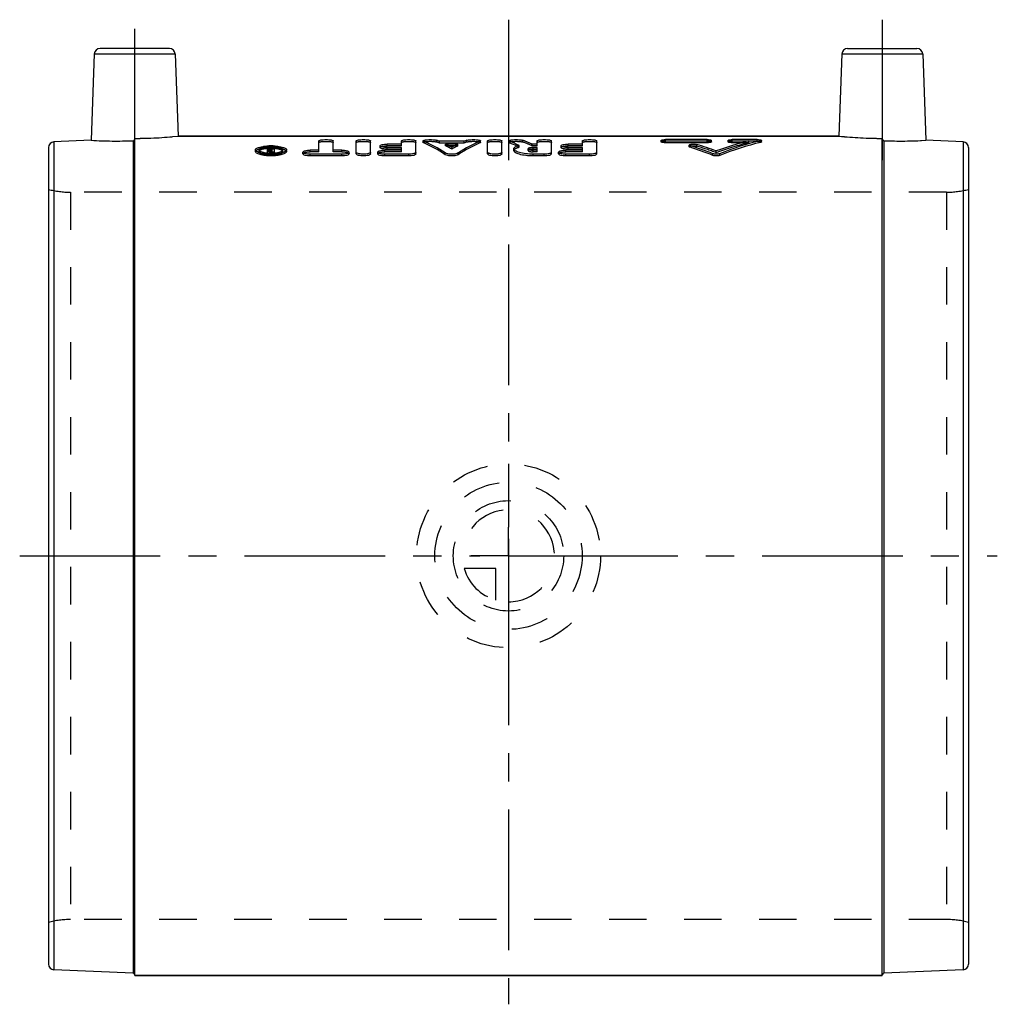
# Model space of a CAD drawing. Header units: millimetres. Extents: x 415 to 585, y 414 to 586.
import ezdxf

# ---------------------------------------------------------------- set-up
doc = ezdxf.new("R2010")
doc.units = ezdxf.units.MM
doc.header["$LTSCALE"] = 65.185185
doc.linetypes.add('CENTER', pattern=[0.6, 0.375, -0.075, 0.075, -0.075])
doc.linetypes.add('HIDDEN', pattern=[0.2, 0.1, -0.1])
for name, color, linetype in [('KOERPER', 7, 'CONTINUOUS'), ('KONST.EL_MIT_GEO', 7, 'CONTINUOUS'), ('KURVEN', 7, 'CONTINUOUS'), ('L1', 7, 'CONTINUOUS')]:
    doc.layers.add(name, color=color, linetype=linetype)

msp = doc.modelspace()

# ---------------------------------------------------------------- linework, layer by layer
at = {"layer": 'KOERPER', "color": 2, "linetype": 'CENTER'}
for p, q in [((435, 559.58), (435, 585.62)), ((565, 585.62), (565, 559.58))]:
    msp.add_line(p, q, dxfattribs=at)
at = {"layer": 'KOERPER', "color": 7, "linetype": 'Continuous'}
for p, q in [((557.47, 565.38), (442.53, 565.38)), ((565, 419.38), (435, 419.38))]:
    msp.add_line(p, q, dxfattribs=at)
at = {"layer": 'KOERPER', "color": 8, "linetype": 'HIDDEN'}
for p, q in [((576.16, 555.62), (423.84, 555.62)), ((576.16, 429.12), (423.84, 429.12))]:
    msp.add_line(p, q, dxfattribs=at)
at = {"layer": 'KONST.EL_MIT_GEO', "color": 7, "linetype": 'Continuous'}
for p, q in [((441.03, 580.62), (428.97, 580.62)), ((558.97, 580.62), (571.03, 580.62)), ((427.97, 579.66), (427.44, 564.66)), ((427.97, 579.66), (442.03, 579.66)), ((442.03, 579.66), (442.53, 565.38)), ((557.97, 579.66), (557.47, 565.38)), ((557.97, 579.66), (572.03, 579.66)), ((572.03, 579.66), (572.56, 564.66)), ((442.53, 565.38), (557.47, 565.38)), ((427.44, 564.66), (420.96, 564.37)), ((420.96, 564.37), (420.96, 420.38)), ((434.71, 564.58), (434.71, 419.78)), ((435, 419.38), (435, 564.98)), ((467.02, 562.94), (467.02, 564.56)), ((469.52, 562.94), (469.52, 564.56)), ((473.52, 562.29), (473.52, 564.56)), ((476.01, 562.29), (476.01, 564.56)), ((477.67, 563.4), (477.67, 563.7)), ((481.41, 563.98), (478.92, 563.98)), ((481.41, 563.98), (481.41, 564.56)), ((483.9, 562.29), (483.9, 564.56)), ((485.14, 564.26), (485.14, 564.56)), ((485.25, 564.18), (485.25, 564.47)), ((492.29, 564.47), (487.98, 564.47)), ((491.19, 563.98), (489.07, 563.98)), ((490.61, 563.68), (489.66, 563.68)), ((495.02, 564.18), (495.02, 564.47)), ((495.12, 564.26), (495.12, 564.56)), ((496.37, 562.29), (496.37, 564.56)), ((498.86, 562.29), (498.86, 564.56)), ((500.1, 564.26), (500.1, 564.56)), ((500.22, 564.17), (500.22, 564.47)), ((504.98, 563.98), (504.13, 563.98)), ((504.98, 563.98), (504.98, 564.56)), ((507.47, 562.29), (507.47, 564.56)), ((509.13, 563.4), (509.13, 563.7)), ((512.86, 563.98), (510.37, 563.98)), ((512.86, 563.98), (512.86, 564.56)), ((515.35, 562.29), (515.35, 564.56)), ((526.57, 564.35), (526.57, 564.65)), ((534.56, 564.77), (527.29, 564.77)), ((527.29, 564.23), (527.29, 564.52)), ((534.56, 564.52), (527.29, 564.52)), ((534.56, 564.23), (527.29, 564.23)), ((531.42, 563.53), (531.42, 563.82)), ((531.57, 563.43), (531.57, 563.73)), ((534.56, 564.23), (534.56, 564.52)), ((535.28, 564.35), (535.28, 564.65)), ((538.19, 564.35), (538.19, 564.65)), ((543.27, 564.77), (538.92, 564.77)), ((538.92, 564.23), (538.92, 564.52)), ((541.82, 564.52), (538.92, 564.52)), ((540.64, 564.23), (538.92, 564.23)), ((543.86, 564.28), (543.86, 564.57)), ((544, 564.35), (544, 564.65)), ((565, 419.38), (565, 564.98)), ((565.29, 564.58), (565.29, 419.78)), ((579.04, 564.37), (572.56, 564.66)), ((579.04, 564.37), (579.04, 420.38)), ((420, 563.38), (420, 421.38)), ((456, 562.7), (456, 563)), ((456.62, 563), (456.62, 562.99)), ((458.08, 563.08), (458.08, 563.37)), ((458.51, 563.37), (458.08, 563.37)), ((458.08, 562.47), (458.08, 562.89)), ((458.49, 562.71), (458.49, 562.89)), ((458.7, 562.71), (458.7, 562.95)), ((458.91, 562.95), (458.7, 562.95)), ((458.91, 562.71), (458.7, 562.71)), ((458.7, 562.41), (458.7, 562.59)), ((459.32, 562.59), (458.7, 562.59)), ((458.91, 563.06), (458.78, 563.06)), ((458.91, 563.06), (458.91, 563.37)), ((459.32, 563.37), (458.91, 563.37)), ((458.91, 562.71), (458.91, 562.95)), ((459.32, 562.44), (459.32, 563.37)), ((460.77, 562.99), (460.77, 563)), ((461.4, 562.7), (461.4, 563)), ((464.26, 562.29), (464.26, 562.59)), ((467.02, 562.94), (465.51, 562.94)), ((465.51, 561.92), (465.51, 562.22)), ((471.03, 562.22), (465.51, 562.22)), ((471.03, 561.92), (465.51, 561.92)), ((471.03, 562.94), (469.52, 562.94)), ((471.03, 561.92), (471.03, 562.22)), ((472.28, 562.29), (472.28, 562.59)), ((477.26, 562.29), (477.26, 562.59)), ((481.41, 562.94), (478.5, 562.94)), ((478.5, 561.92), (478.5, 562.22)), ((482.65, 562.22), (478.5, 562.22)), ((482.65, 561.92), (478.5, 561.92)), ((478.92, 563.1), (478.92, 563.4)), ((481.41, 563.4), (478.92, 563.4)), ((481.41, 563.1), (478.92, 563.1)), ((481.41, 562.94), (481.41, 563.4)), ((482.65, 561.92), (482.65, 562.22)), ((488.99, 562.14), (488.99, 562.44)), ((491.27, 562.14), (491.27, 562.44)), ((500.92, 562.88), (500.92, 563.17)), ((504.29, 563.1), (504.29, 563.4)), ((504.98, 563.4), (504.29, 563.4)), ((504.98, 563.1), (504.29, 563.1)), ((504.98, 562.94), (504.29, 562.94)), ((504.29, 561.92), (504.29, 562.22)), ((506.22, 562.22), (504.29, 562.22)), ((506.22, 561.92), (504.29, 561.92)), ((504.98, 562.94), (504.98, 563.4)), ((506.22, 561.92), (506.22, 562.22)), ((508.71, 562.29), (508.71, 562.59)), ((512.86, 562.94), (509.96, 562.94)), ((509.96, 561.92), (509.96, 562.22)), ((514.11, 562.22), (509.96, 562.22)), ((514.11, 561.92), (509.96, 561.92)), ((510.37, 563.1), (510.37, 563.4)), ((512.86, 563.4), (510.37, 563.4)), ((512.86, 563.1), (510.37, 563.1)), ((512.86, 562.94), (512.86, 563.4)), ((514.11, 561.92), (514.11, 562.22)), ((535.54, 562.01), (535.54, 562.31)), ((536.73, 562.01), (536.73, 562.31)), ((580, 563.38), (580, 421.38)), ((434.71, 419.78), (420.96, 420.38)), ((579.04, 420.38), (565.29, 419.78)), ((435, 419.38), (565, 419.38))]:
    msp.add_line(p, q, dxfattribs=at)
at = {"layer": 'KONST.EL_MIT_GEO', "color": 8, "linetype": 'HIDDEN'}
for p, q in [((478.92, 563.68), (478.92, 563.98)), ((481.41, 563.68), (478.92, 563.68)), ((481.41, 563.68), (481.41, 563.98)), ((487.53, 564.35), (487.53, 564.65)), ((487.98, 564.17), (487.98, 564.47)), ((492.29, 564.17), (487.98, 564.17)), ((489.07, 563.68), (489.07, 563.98)), ((489.66, 563.68), (489.07, 563.68)), ((490.13, 563.12), (490.13, 563.42)), ((491.19, 563.68), (490.61, 563.68)), ((491.19, 563.68), (491.19, 563.98)), ((492.29, 564.17), (492.29, 564.47)), ((492.74, 564.35), (492.74, 564.65)), ((501.86, 563.45), (501.86, 563.75)), ((502.48, 564.35), (502.48, 564.65)), ((504.13, 563.68), (504.13, 563.98)), ((504.98, 563.68), (504.13, 563.68)), ((504.98, 563.68), (504.98, 563.98)), ((510.37, 563.68), (510.37, 563.98)), ((512.86, 563.68), (510.37, 563.68)), ((512.86, 563.68), (512.86, 563.98)), ((527.29, 564.52), (527.29, 564.77)), ((534.56, 564.47), (527.29, 564.47)), ((532.73, 563.62), (532.73, 563.92)), ((534.56, 564.52), (534.56, 564.77)), ((538.92, 564.52), (538.92, 564.77)), ((543.27, 564.47), (538.92, 564.47)), ((541.82, 564.23), (540.64, 564.23)), ((541.82, 564.23), (541.82, 564.52)), ((543.27, 564.47), (543.27, 564.77)), ((456.62, 562.7), (456.62, 563)), ((458.51, 563.08), (458.08, 563.08)), ((458.37, 562.74), (458.37, 563.04)), ((458.49, 562.47), (458.49, 562.71)), ((458.51, 563.08), (458.51, 563.37)), ((458.7, 562.59), (458.7, 562.71)), ((458.91, 562.65), (458.7, 562.65)), ((458.7, 562.29), (458.7, 562.41)), ((458.91, 562.41), (458.7, 562.41)), ((459.32, 562.29), (458.7, 562.29)), ((458.78, 562.76), (458.78, 563.06)), ((458.91, 562.76), (458.78, 562.76)), ((459.32, 563.08), (458.91, 563.08)), ((458.91, 562.95), (458.91, 563.06)), ((458.91, 562.41), (458.91, 562.71)), ((459.32, 562.29), (459.32, 562.44)), ((460.77, 562.7), (460.77, 563)), ((465.51, 562.64), (465.51, 562.94)), ((467.02, 562.64), (465.51, 562.64)), ((467.02, 562.64), (467.02, 562.94)), ((469.52, 562.64), (469.52, 562.94)), ((471.03, 562.64), (469.52, 562.64)), ((471.03, 562.64), (471.03, 562.94)), ((478.5, 562.64), (478.5, 562.94)), ((481.41, 562.64), (478.5, 562.64)), ((481.41, 562.64), (481.41, 562.94)), ((503.41, 562.88), (503.41, 563.18)), ((504.29, 562.64), (504.29, 562.94)), ((504.98, 562.64), (504.29, 562.64)), ((504.98, 562.64), (504.98, 562.94)), ((509.96, 562.64), (509.96, 562.94)), ((512.86, 562.64), (509.96, 562.64)), ((512.86, 562.64), (512.86, 562.94)), ((536.13, 562.49), (536.13, 562.79)), ((423.84, 555.62), (423.84, 429.12)), ((576.16, 555.62), (423.84, 555.62)), ((576.16, 555.62), (576.16, 429.12)), ((576.16, 429.12), (423.84, 429.12))]:
    msp.add_line(p, q, dxfattribs=at)
at = {"layer": 'KONST.EL_MIT_GEO', "color": 7, "linetype": 'Continuous'}
for centre, radius, start, end in [((428.97, 579.62), 1, 90, 178), ((441.03, 579.62), 1, 2, 90), ((558.97, 579.62), 1, 90, 178), ((571.03, 579.62), 1, 2, 90), ((434.99, 637.95), 72.96, 270.0092, 275.935), ((565.03, 638.36), 73.38, 264.082, 269.9739), ((421, 563.38), 1, 92.5, 180), ((431.84, 636.46), 71.94, 266.4988, 272.2922), ((458.65, 556.07), 7.45, 92.3684, 96.0076), ((458.7, 552.5), 11.17, 86.3919, 93.589), ((458.69, 555.14), 8.39, 90.7962, 92.4257), ((458.7, 554.91), 8.61, 89.1952, 90.8031), ((458.7, 555.14), 8.39, 87.5725, 89.2021), ((458.75, 556.07), 7.45, 83.9906, 87.6298), ((565.3, 564.87), 0.293, 257.2942, 267.6379), ((568.17, 636.39), 71.87, 267.7047, 273.5042), ((579, 563.38), 1, 0, 87.5), ((458.68, 570.47), 8.25, 264.0065, 268.0868), ((458.61, 556.18), 7.04, 94.3021, 95.9928), ((458.69, 569.06), 6.66, 265.0384, 269.0609), ((458.59, 561.73), 1.33, 99.2905, 101.8746), ((458.7, 570.92), 8.7, 268.0368, 273.237), ((458.7, 569.4), 6.99, 269.0291, 270.969), ((458.7, 554.63), 8.6, 89.2027, 90.4208), ((458.7, 563.39), 0.676, 264.0681, 266.9984), ((458.7, 562.21), 0.742, 90.0043, 92.911), ((458.7, 563.42), 0.711, 266.9644, 269.9946), ((458.7, 554.72), 8.51, 88.6097, 89.2028), ((458.7, 569.23), 6.82, 270.9611, 272.9258), ((458.72, 568.91), 6.5, 272.9258, 274.9845), ((458.74, 568.68), 6.28, 274.9924, 275.3483), ((458.79, 556.2), 7.03, 84.0044, 85.6394), ((458.77, 568.39), 5.98, 275.335, 277.1747), ((503.95, 561.89), 1.19, 104.1719, 106.4986), ((504.26, 560.03), 3.07, 93.8209, 95.1945), ((504.28, 566.01), 3.07, 264.4262, 270.0765), ((504.29, 559.67), 3.43, 89.9691, 93.7974), ((421, 421.38), 1, 180, 267.5), ((579, 421.38), 1, 272.5, 360), ((434.7, 419.48), 0.3, 29.1667, 87.5), ((565.3, 419.48), 0.3, 92.5, 180)]:
    msp.add_arc(centre, radius, start, end, dxfattribs=at)
at = {"layer": 'KONST.EL_MIT_GEO', "color": 8, "linetype": 'HIDDEN'}
for centre, radius, start, end in [((434.97, 638.36), 73.38, 270.0261, 275.918), ((565.01, 637.95), 72.96, 264.065, 269.9908), ((431.83, 636.39), 71.87, 266.4958, 272.2953), ((568.16, 636.46), 71.94, 267.7078, 273.5012), ((458.67, 555.4), 7.83, 92.3973, 94.3054), ((458.69, 554.85), 8.38, 90.7894, 92.4042), ((458.7, 554.65), 8.58, 90.4202, 90.796), ((458.7, 561.91), 0.741, 90.0043, 92.9161), ((458.7, 554.92), 8.31, 87.5905, 88.6122), ((458.73, 555.41), 7.82, 85.6381, 87.602), ((423.84, 570.62), 15, 255.1649, 270), ((576.16, 570.62), 15, 270, 284.8351), ((423.84, 414.12), 15, 90, 104.8351), ((576.16, 414.12), 15, 75.1649, 90), ((434.7, 419.48), 0.3, 0, 29.1667)]:
    msp.add_arc(centre, radius, start, end, dxfattribs=at)
at = {"layer": 'KONST.EL_MIT_GEO', "color": 7, "linetype": 'Continuous'}
for centre, major_axis, ratio, start_param, end_param in [((484.48, 492.38), (-6.23, 73.25), 0.432017, 5.948445, 6.064994), ((484.48, 492.38), (-6.2, 72.95), 0.432017, -0.335321, -0.218289), ((487.2, 492.38), (-6.23, 73.25), 0.432017, -0.218428, -0.204505), ((487.2, 492.38), (-6.23, 73.25), 0.432017, 5.997805, 6.03075), ((493.07, 492.38), (6.23, 73.25), 0.432017, 0.252436, 0.28538), ((495.79, 492.38), (6.23, 73.25), 0.432017, 0.218191, 0.33474), ((495.79, 492.38), (6.2, 72.95), 0.432017, 0.218289, 0.335321), ((493.07, 492.38), (6.23, 73.25), 0.432017, 0.204505, 0.218428), ((499.39, 492.38), (-6.79, 73.23), 0.457421, 6.010963, 6.058983), ((499.39, 492.38), (-6.76, 72.93), 0.457421, 6.02203, 6.058884), ((502.14, 492.38), (-6.79, 73.23), 0.457421, -0.258109, -0.20984), ((527.54, 492.38), (-17.97, 72.16), 0.716988, 5.80227, 5.875311), ((527.54, 492.38), (-17.9, 71.86), 0.716988, -0.481522, -0.408177), ((529.36, 492.38), (-17.97, 72.16), 0.716988, -0.458395, -0.395983), ((542.91, 492.38), (17.97, 72.16), 0.716988, 0.354188, 0.458395), ((544.72, 492.38), (17.97, 72.16), 0.716988, 0.350209, 0.480915), ((544.72, 492.38), (17.9, 71.86), 0.716988, 0.350274, 0.481522), ((456.56, 492.38), (-2.68, 73.3), 0.218668, 6.006078, 6.023982), ((456.56, 492.38), (-2.67, 73), 0.218668, 6.019601, 6.023596), ((456.99, 492.38), (-2.68, 73.3), 0.218668, 6.007342, 6.023982)]:
    msp.add_ellipse(centre, major_axis=major_axis, ratio=ratio, start_param=start_param, end_param=end_param, dxfattribs=at)
at = {"layer": 'KONST.EL_MIT_GEO', "color": 8, "linetype": 'HIDDEN'}
for centre, major_axis, ratio, start_param, end_param in [((487.2, 492.38), (-6.2, 72.95), 0.432017, -0.218527, -0.204546), ((487.2, 492.38), (-6.2, 72.95), 0.432017, -0.285755, -0.252675), ((493.07, 492.38), (6.2, 72.95), 0.432017, 0.252675, 0.285755), ((493.07, 492.38), (6.2, 72.95), 0.432017, 0.204546, 0.218527), ((499.39, 492.38), (-6.76, 72.93), 0.457421, -0.27252, -0.261156), ((502.14, 492.38), (-6.76, 72.93), 0.457421, -0.258348, -0.20988), ((529.36, 492.38), (-17.9, 71.86), 0.716988, -0.458907, -0.396237), ((542.91, 492.38), (17.9, 71.86), 0.716988, 0.35427, 0.458907), ((456.56, 492.38), (-2.67, 73), 0.218668, 6.005618, 6.019601), ((456.99, 492.38), (-2.67, 73), 0.218668, -0.276298, -0.259589)]:
    msp.add_ellipse(centre, major_axis=major_axis, ratio=ratio, start_param=start_param, end_param=end_param, dxfattribs=at)
at = {"layer": 'KONST.EL_MIT_GEO', "color": 7, "linetype": 'Continuous'}
for points, knots in [([(434.71, 564.58), (434.79, 564.58), (434.94, 564.65), (435, 564.81), (435, 564.88)], [0, 0, 0, 0, 0.499815, 1, 1, 1, 1]), ([(456, 563), (456, 563.16), (456.33, 563.36), (456.76, 563.49), (457.08, 563.55), (457.26, 563.58)], [0, 0, 0, 0, 0.332407, 0.626854, 1, 1, 1, 1]), ([(457.87, 563.48), (457.7, 563.47), (457.39, 563.42), (457, 563.32), (456.73, 563.2), (456.62, 563.06), (456.62, 563)], [0, 0, 0, 0, 0.369421, 0.665115, 0.871591, 1, 1, 1, 1]), ([(457.26, 563.58), (457.32, 563.59), (457.56, 563.62), (457.81, 563.64), (458, 563.65)], [0, 0, 0, 0, 0.237815, 1, 1, 1, 1]), ([(459.4, 563.65), (459.47, 563.65), (459.71, 563.63), (459.96, 563.6), (460.14, 563.58)], [0, 0, 0, 0, 0.260988, 1, 1, 1, 1]), ([(460.77, 563), (460.77, 563.06), (460.67, 563.2), (460.4, 563.32), (460.01, 563.42), (459.7, 563.47), (459.53, 563.48)], [0, 0, 0, 0, 0.128414, 0.334887, 0.630579, 1, 1, 1, 1]), ([(460.14, 563.58), (460.32, 563.55), (460.64, 563.49), (461.06, 563.36), (461.4, 563.16), (461.4, 563)], [0, 0, 0, 0, 0.373119, 0.667522, 1, 1, 1, 1]), ([(467.02, 564.56), (467.02, 564.6), (467.18, 564.67), (467.42, 564.72), (467.82, 564.76), (468.27, 564.77), (468.72, 564.76), (469.12, 564.72), (469.36, 564.67), (469.52, 564.6), (469.52, 564.56)], [0, 0, 0, 0, 0.048545, 0.156638, 0.314616, 0.5, 0.685384, 0.843362, 0.951455, 1, 1, 1, 1]), ([(473.52, 564.56), (473.52, 564.6), (473.68, 564.67), (473.92, 564.72), (474.32, 564.76), (474.77, 564.77), (475.22, 564.76), (475.61, 564.72), (475.85, 564.67), (476.01, 564.6), (476.01, 564.56)], [0, 0, 0, 0, 0.048545, 0.156638, 0.314616, 0.5, 0.685384, 0.843362, 0.951455, 1, 1, 1, 1]), ([(477.67, 563.7), (477.67, 563.75), (477.81, 563.85), (478.07, 563.91), (478.46, 563.97), (478.76, 563.98), (478.92, 563.98)], [0, 0, 0, 0, 0.109556, 0.325823, 0.636602, 1, 1, 1, 1]), ([(478.92, 563.4), (478.76, 563.4), (478.46, 563.41), (478.07, 563.48), (477.81, 563.55), (477.67, 563.65), (477.67, 563.7)], [0, 0, 0, 0, 0.36199, 0.672145, 0.889164, 1, 1, 1, 1]), ([(481.41, 564.56), (481.41, 564.6), (481.57, 564.67), (481.8, 564.72), (482.2, 564.76), (482.65, 564.77), (483.1, 564.76), (483.5, 564.72), (483.74, 564.67), (483.9, 564.6), (483.9, 564.56)], [0, 0, 0, 0, 0.048545, 0.156638, 0.314616, 0.5, 0.685384, 0.843362, 0.951455, 1, 1, 1, 1]), ([(485.14, 564.56), (485.14, 564.6), (485.29, 564.67), (485.4, 564.69), (485.49, 564.7)], [0, 0, 0, 0, 0.311363, 1, 1, 1, 1]), ([(485.25, 564.47), (485.23, 564.48), (485.19, 564.5), (485.14, 564.53), (485.14, 564.56)], [0, 0, 0, 0, 0.358468, 1, 1, 1, 1]), ([(485.25, 564.18), (485.23, 564.18), (485.19, 564.2), (485.14, 564.23), (485.14, 564.26)], [0, 0, 0, 0, 0.358433, 1, 1, 1, 1]), ([(485.49, 564.7), (485.52, 564.71), (485.65, 564.73), (485.78, 564.74), (485.89, 564.75)], [0, 0, 0, 0, 0.224133, 1, 1, 1, 1]), ([(485.89, 564.75), (486.2, 564.77), (486.66, 564.77), (487.21, 564.72), (487.44, 564.68), (487.53, 564.65)], [0, 0, 0, 0, 0.577141, 0.826622, 1, 1, 1, 1]), ([(492.74, 564.65), (492.83, 564.68), (493.06, 564.72), (493.61, 564.77), (494.06, 564.77), (494.38, 564.75)], [0, 0, 0, 0, 0.17338, 0.422866, 1, 1, 1, 1]), ([(494.38, 564.75), (494.48, 564.74), (494.66, 564.73), (494.9, 564.68), (495.04, 564.64), (495.12, 564.59), (495.12, 564.56)], [0, 0, 0, 0, 0.388486, 0.695055, 0.898646, 1, 1, 1, 1]), ([(495.12, 564.56), (495.12, 564.55), (495.1, 564.51), (495.05, 564.49), (495.02, 564.47)], [0, 0, 0, 0, 0.16535, 1, 1, 1, 1]), ([(495.12, 564.26), (495.12, 564.26), (495.1, 564.21), (495.05, 564.19), (495.02, 564.18)], [0, 0, 0, 0, 0.165382, 1, 1, 1, 1]), ([(496.37, 564.56), (496.37, 564.6), (496.53, 564.67), (496.76, 564.72), (497.16, 564.76), (497.61, 564.77), (498.06, 564.76), (498.46, 564.72), (498.7, 564.67), (498.86, 564.6), (498.86, 564.56)], [0, 0, 0, 0, 0.048545, 0.156638, 0.314616, 0.5, 0.685384, 0.843362, 0.951455, 1, 1, 1, 1]), ([(500.1, 564.56), (500.1, 564.6), (500.24, 564.67), (500.35, 564.69), (500.43, 564.7)], [0, 0, 0, 0, 0.313025, 1, 1, 1, 1]), ([(500.22, 564.47), (500.2, 564.47), (500.16, 564.49), (500.1, 564.53), (500.1, 564.56)], [0, 0, 0, 0, 0.362278, 1, 1, 1, 1]), ([(500.22, 564.17), (500.2, 564.18), (500.16, 564.2), (500.1, 564.23), (500.1, 564.26)], [0, 0, 0, 0, 0.362243, 1, 1, 1, 1]), ([(500.43, 564.7), (500.46, 564.71), (500.59, 564.73), (500.72, 564.74), (500.82, 564.75)], [0, 0, 0, 0, 0.22301, 1, 1, 1, 1]), ([(500.82, 564.75), (501.14, 564.77), (501.6, 564.77), (502.15, 564.72), (502.39, 564.68), (502.48, 564.65)], [0, 0, 0, 0, 0.572266, 0.823071, 1, 1, 1, 1]), ([(500.92, 563.18), (500.92, 563.21), (500.94, 563.31), (501.08, 563.45), (501.21, 563.52), (501.29, 563.56)], [0, 0, 0, 0, 0.188064, 0.530584, 1, 1, 1, 1]), ([(501.29, 563.56), (501.33, 563.58), (501.51, 563.66), (501.71, 563.71), (501.86, 563.75)], [0, 0, 0, 0, 0.217865, 1, 1, 1, 1]), ([(504.98, 564.56), (504.98, 564.6), (505.14, 564.67), (505.37, 564.72), (505.77, 564.76), (506.22, 564.77), (506.67, 564.76), (507.07, 564.72), (507.31, 564.67), (507.47, 564.6), (507.47, 564.56)], [0, 0, 0, 0, 0.048545, 0.156638, 0.314616, 0.5, 0.685384, 0.843362, 0.951455, 1, 1, 1, 1]), ([(509.13, 563.7), (509.13, 563.75), (509.27, 563.85), (509.53, 563.91), (509.92, 563.97), (510.21, 563.98), (510.37, 563.98)], [0, 0, 0, 0, 0.109556, 0.325823, 0.636602, 1, 1, 1, 1]), ([(510.37, 563.4), (510.21, 563.4), (509.92, 563.41), (509.53, 563.48), (509.27, 563.55), (509.13, 563.65), (509.13, 563.7)], [0, 0, 0, 0, 0.36199, 0.672145, 0.889164, 1, 1, 1, 1]), ([(512.86, 564.56), (512.86, 564.6), (513.02, 564.67), (513.26, 564.72), (513.66, 564.76), (514.11, 564.77), (514.56, 564.76), (514.96, 564.72), (515.2, 564.67), (515.35, 564.6), (515.35, 564.56)], [0, 0, 0, 0, 0.048545, 0.156638, 0.314616, 0.5, 0.685384, 0.843362, 0.951455, 1, 1, 1, 1]), ([(526.57, 564.65), (526.57, 564.67), (526.66, 564.71), (526.8, 564.74), (527.03, 564.76), (527.2, 564.77), (527.29, 564.77)], [0, 0, 0, 0, 0.095914, 0.312032, 0.628693, 1, 1, 1, 1]), ([(527.29, 564.52), (527.2, 564.52), (527.03, 564.53), (526.8, 564.56), (526.66, 564.58), (526.57, 564.62), (526.57, 564.65)], [0, 0, 0, 0, 0.37058, 0.686937, 0.9034, 1, 1, 1, 1]), ([(527.29, 564.23), (527.2, 564.23), (527.03, 564.23), (526.8, 564.26), (526.66, 564.29), (526.57, 564.33), (526.57, 564.35)], [0, 0, 0, 0, 0.370574, 0.686927, 0.903391, 1, 1, 1, 1]), ([(531.42, 563.82), (531.42, 563.86), (531.58, 563.93), (531.68, 563.95), (531.77, 563.96)], [0, 0, 0, 0, 0.317499, 1, 1, 1, 1]), ([(531.57, 563.73), (531.53, 563.74), (531.48, 563.75), (531.42, 563.8), (531.42, 563.82)], [0, 0, 0, 0, 0.647267, 1, 1, 1, 1]), ([(531.57, 563.43), (531.53, 563.44), (531.48, 563.46), (531.42, 563.51), (531.42, 563.53)], [0, 0, 0, 0, 0.647128, 1, 1, 1, 1]), ([(531.77, 563.96), (531.8, 563.96), (531.94, 563.98), (532.07, 563.98), (532.18, 563.98)], [0, 0, 0, 0, 0.233781, 1, 1, 1, 1]), ([(532.18, 563.98), (532.23, 563.98), (532.42, 563.98), (532.6, 563.96), (532.73, 563.92)], [0, 0, 0, 0, 0.285972, 1, 1, 1, 1]), ([(534.56, 564.77), (534.65, 564.77), (534.82, 564.76), (535.05, 564.74), (535.19, 564.71), (535.28, 564.67), (535.28, 564.65)], [0, 0, 0, 0, 0.371307, 0.687968, 0.904086, 1, 1, 1, 1]), ([(535.28, 564.65), (535.28, 564.62), (535.19, 564.58), (535.05, 564.56), (534.82, 564.53), (534.65, 564.52), (534.56, 564.52)], [0, 0, 0, 0, 0.0966, 0.313063, 0.62942, 1, 1, 1, 1]), ([(535.28, 564.35), (535.28, 564.33), (535.19, 564.29), (535.05, 564.26), (534.82, 564.23), (534.65, 564.23), (534.56, 564.23)], [0, 0, 0, 0, 0.096569, 0.31303, 0.629484, 1, 1, 1, 1]), ([(538.19, 564.65), (538.19, 564.67), (538.28, 564.71), (538.42, 564.74), (538.65, 564.76), (538.82, 564.77), (538.92, 564.77)], [0, 0, 0, 0, 0.095914, 0.312032, 0.628693, 1, 1, 1, 1]), ([(538.92, 564.52), (538.82, 564.52), (538.65, 564.53), (538.42, 564.56), (538.28, 564.58), (538.19, 564.62), (538.19, 564.65)], [0, 0, 0, 0, 0.37058, 0.686937, 0.9034, 1, 1, 1, 1]), ([(538.92, 564.23), (538.82, 564.23), (538.65, 564.23), (538.42, 564.26), (538.28, 564.29), (538.19, 564.33), (538.19, 564.35)], [0, 0, 0, 0, 0.370574, 0.686927, 0.903391, 1, 1, 1, 1]), ([(543.27, 564.77), (543.37, 564.77), (543.54, 564.76), (543.77, 564.74), (543.91, 564.71), (544, 564.67), (544, 564.65)], [0, 0, 0, 0, 0.37133, 0.687961, 0.904059, 1, 1, 1, 1]), ([(544, 564.65), (544, 564.63), (543.94, 564.59), (543.89, 564.58), (543.86, 564.57)], [0, 0, 0, 0, 0.322265, 1, 1, 1, 1]), ([(544, 564.35), (544, 564.33), (543.94, 564.3), (543.89, 564.29), (543.86, 564.28)], [0, 0, 0, 0, 0.322289, 1, 1, 1, 1]), ([(565, 564.88), (565, 564.82), (565.05, 564.68), (565.17, 564.6), (565.23, 564.59)], [0, 0, 0, 0, 0.499841, 1, 1, 1, 1]), ([(461.4, 562.7), (461.4, 562.58), (461.21, 562.41), (460.93, 562.27), (460.44, 562.09), (459.69, 561.96), (458.7, 561.9), (457.71, 561.96), (456.96, 562.09), (456.47, 562.27), (456.18, 562.41), (456, 562.58), (456, 562.7)], [0, 0, 0, 0, 0.060105, 0.108377, 0.169212, 0.322143, 0.500001, 0.677859, 0.830789, 0.891624, 0.939895, 1, 1, 1, 1]), ([(457.12, 562.37), (456.85, 562.43), (456.5, 562.53), (456.13, 562.75), (456.03, 562.88), (456.01, 562.94)], [0, 0, 0, 0, 0.635148, 0.849928, 1, 1, 1, 1]), ([(456.62, 562.99), (456.63, 562.91), (456.8, 562.73), (457, 562.66), (457.12, 562.62)], [0, 0, 0, 0, 0.367406, 1, 1, 1, 1]), ([(457.11, 563.05), (457.07, 563.03), (456.92, 562.99), (456.77, 562.92), (456.7, 562.85)], [0, 0, 0, 0, 0.307477, 1, 1, 1, 1]), ([(457.87, 563.19), (457.8, 563.18), (457.55, 563.15), (457.29, 563.1), (457.11, 563.05)], [0, 0, 0, 0, 0.278147, 1, 1, 1, 1]), ([(457.12, 562.62), (457.19, 562.6), (457.52, 562.5), (457.85, 562.46), (458.11, 562.43)], [0, 0, 0, 0, 0.216779, 1, 1, 1, 1]), ([(457.81, 562.27), (457.75, 562.27), (457.52, 562.3), (457.29, 562.34), (457.12, 562.37)], [0, 0, 0, 0, 0.262374, 1, 1, 1, 1]), ([(458.08, 562.89), (458.08, 562.93), (458.17, 562.99), (458.25, 563.01), (458.31, 563.03)], [0, 0, 0, 0, 0.343799, 1, 1, 1, 1]), ([(458.08, 562.74), (458.08, 562.75), (458.08, 562.76), (458.08, 562.76), (458.08, 562.77)], [0, 0, 0, 0, 0.513876, 1, 1, 1, 1]), ([(458.26, 562.64), (458.22, 562.65), (458.15, 562.68), (458.09, 562.72), (458.08, 562.74)], [0, 0, 0, 0, 0.611521, 1, 1, 1, 1]), ([(458.46, 562.6), (458.44, 562.61), (458.37, 562.62), (458.31, 562.63), (458.26, 562.64)], [0, 0, 0, 0, 0.271278, 1, 1, 1, 1]), ([(458.52, 562.92), (458.51, 562.92), (458.5, 562.91), (458.5, 562.91), (458.49, 562.9)], [0, 0, 0, 0, 0.567272, 1, 1, 1, 1]), ([(458.49, 562.9), (458.49, 562.9), (458.49, 562.9), (458.49, 562.89), (458.49, 562.89)], [0, 0, 0, 0, 0.524599, 1, 1, 1, 1]), ([(458.49, 562.77), (458.49, 562.75), (458.55, 562.72), (458.59, 562.72), (458.63, 562.71)], [0, 0, 0, 0, 0.330741, 1, 1, 1, 1]), ([(458.66, 562.95), (458.65, 562.95), (458.6, 562.94), (458.55, 562.94), (458.52, 562.92)], [0, 0, 0, 0, 0.297528, 1, 1, 1, 1]), ([(460.28, 562.37), (460.19, 562.36), (459.83, 562.29), (459.47, 562.25), (459.19, 562.23)], [0, 0, 0, 0, 0.232558, 1, 1, 1, 1]), ([(459.51, 562.46), (459.58, 562.47), (459.84, 562.5), (460.09, 562.56), (460.27, 562.62)], [0, 0, 0, 0, 0.276762, 1, 1, 1, 1]), ([(460.28, 563.05), (460.23, 563.06), (459.98, 563.13), (459.72, 563.17), (459.52, 563.19)], [0, 0, 0, 0, 0.219368, 1, 1, 1, 1]), ([(460.27, 562.62), (460.4, 562.66), (460.59, 562.73), (460.77, 562.91), (460.77, 562.99)], [0, 0, 0, 0, 0.632614, 1, 1, 1, 1]), ([(460.55, 562.94), (460.53, 562.95), (460.45, 563), (460.36, 563.03), (460.28, 563.05)], [0, 0, 0, 0, 0.223112, 1, 1, 1, 1]), ([(461.17, 562.7), (461.06, 562.62), (460.76, 562.5), (460.45, 562.41), (460.28, 562.37)], [0, 0, 0, 0, 0.431446, 1, 1, 1, 1]), ([(460.7, 562.85), (460.69, 562.85), (460.64, 562.89), (460.59, 562.92), (460.55, 562.94)], [0, 0, 0, 0, 0.220605, 1, 1, 1, 1]), ([(461.4, 562.99), (461.39, 562.96), (461.36, 562.84), (461.26, 562.75), (461.17, 562.7)], [0, 0, 0, 0, 0.199766, 1, 1, 1, 1]), ([(464.26, 562.59), (464.26, 562.65), (464.35, 562.73), (464.48, 562.79), (464.86, 562.92), (465.21, 562.94), (465.51, 562.94)], [0, 0, 0, 0, 0.122773, 0.219019, 0.340141, 1, 1, 1, 1]), ([(465.51, 562.22), (465.21, 562.22), (464.81, 562.26), (464.39, 562.41), (464.26, 562.53), (464.26, 562.59)], [0, 0, 0, 0, 0.658044, 0.875841, 1, 1, 1, 1]), ([(465.51, 561.92), (465.21, 561.92), (464.81, 561.96), (464.39, 562.11), (464.26, 562.24), (464.26, 562.29)], [0, 0, 0, 0, 0.657907, 0.875713, 1, 1, 1, 1]), ([(471.03, 562.94), (471.33, 562.94), (471.68, 562.92), (472.06, 562.79), (472.19, 562.73), (472.28, 562.65), (472.28, 562.59)], [0, 0, 0, 0, 0.659859, 0.780982, 0.877227, 1, 1, 1, 1]), ([(472.28, 562.59), (472.28, 562.53), (472.15, 562.41), (471.73, 562.26), (471.33, 562.22), (471.03, 562.22)], [0, 0, 0, 0, 0.124159, 0.341957, 1, 1, 1, 1]), ([(472.28, 562.29), (472.28, 562.24), (472.15, 562.11), (471.73, 561.96), (471.33, 561.92), (471.03, 561.92)], [0, 0, 0, 0, 0.124287, 0.342093, 1, 1, 1, 1]), ([(476.01, 562.29), (476.01, 562.24), (475.89, 562.11), (475.47, 561.96), (474.77, 561.89), (474.07, 561.96), (473.65, 562.11), (473.52, 562.24), (473.52, 562.29)], [0, 0, 0, 0, 0.062145, 0.171045, 0.5, 0.828956, 0.937855, 1, 1, 1, 1]), ([(476.01, 562.59), (476.01, 562.54), (475.9, 562.41), (475.51, 562.27), (474.97, 562.21), (474.4, 562.23), (474.01, 562.29), (473.72, 562.38), (473.56, 562.48), (473.53, 562.54)], [0, 0, 0, 0, 0.05964, 0.162448, 0.476489, 0.650982, 0.807087, 0.926256, 1, 1, 1, 1]), ([(477.26, 562.59), (477.26, 562.65), (477.34, 562.73), (477.47, 562.79), (477.85, 562.92), (478.21, 562.94), (478.5, 562.94)], [0, 0, 0, 0, 0.122773, 0.219019, 0.340141, 1, 1, 1, 1]), ([(478.5, 562.22), (478.21, 562.22), (477.8, 562.26), (477.38, 562.41), (477.26, 562.53), (477.26, 562.59)], [0, 0, 0, 0, 0.658044, 0.875841, 1, 1, 1, 1]), ([(478.5, 561.92), (478.21, 561.92), (477.8, 561.96), (477.38, 562.11), (477.26, 562.24), (477.26, 562.29)], [0, 0, 0, 0, 0.657907, 0.875713, 1, 1, 1, 1]), ([(478.04, 563.19), (477.94, 563.21), (477.81, 563.25), (477.67, 563.35), (477.67, 563.4)], [0, 0, 0, 0, 0.661934, 1, 1, 1, 1]), ([(478.3, 563.14), (478.27, 563.15), (478.19, 563.16), (478.1, 563.18), (478.04, 563.19)], [0, 0, 0, 0, 0.266871, 1, 1, 1, 1]), ([(478.92, 563.1), (478.86, 563.1), (478.66, 563.11), (478.45, 563.12), (478.3, 563.14)], [0, 0, 0, 0, 0.259524, 1, 1, 1, 1]), ([(483.9, 562.59), (483.9, 562.53), (483.77, 562.41), (483.35, 562.26), (482.95, 562.22), (482.65, 562.22)], [0, 0, 0, 0, 0.124169, 0.341976, 1, 1, 1, 1]), ([(483.9, 562.29), (483.9, 562.24), (483.77, 562.11), (483.35, 561.96), (482.95, 561.92), (482.65, 561.92)], [0, 0, 0, 0, 0.124297, 0.342112, 1, 1, 1, 1]), ([(491.27, 562.44), (491.14, 562.35), (490.75, 562.25), (490.13, 562.2), (489.52, 562.25), (489.13, 562.35), (488.99, 562.44)], [0, 0, 0, 0, 0.207526, 0.5, 0.792474, 1, 1, 1, 1]), ([(491.27, 562.14), (491.14, 562.05), (490.75, 561.95), (490.13, 561.9), (489.52, 561.95), (489.13, 562.05), (488.99, 562.14)], [0, 0, 0, 0, 0.207546, 0.5, 0.792454, 1, 1, 1, 1]), ([(498.86, 562.59), (498.86, 562.53), (498.73, 562.41), (498.31, 562.26), (497.61, 562.19), (496.91, 562.26), (496.49, 562.41), (496.37, 562.53), (496.37, 562.59)], [0, 0, 0, 0, 0.062081, 0.170977, 0.5, 0.829023, 0.937919, 1, 1, 1, 1]), ([(498.86, 562.29), (498.86, 562.24), (498.73, 562.11), (498.31, 561.96), (497.61, 561.89), (496.91, 561.96), (496.49, 562.11), (496.37, 562.24), (496.37, 562.29)], [0, 0, 0, 0, 0.062145, 0.171045, 0.5, 0.828956, 0.937855, 1, 1, 1, 1]), ([(504.29, 562.22), (503.86, 562.22), (503.05, 562.27), (502.11, 562.44), (501.5, 562.65), (501.15, 562.82), (500.92, 563.03), (500.92, 563.18)], [0, 0, 0, 0, 0.356578, 0.663152, 0.785066, 0.881587, 1, 1, 1, 1]), ([(504.29, 561.92), (503.86, 561.92), (503.05, 561.97), (502.11, 562.14), (501.5, 562.35), (501.15, 562.52), (500.92, 562.73), (500.92, 562.88)], [0, 0, 0, 0, 0.35651, 0.663038, 0.784948, 0.881484, 1, 1, 1, 1]), ([(504.29, 563.4), (504.08, 563.4), (503.79, 563.37), (503.5, 563.29), (503.41, 563.21), (503.41, 563.18)], [0, 0, 0, 0, 0.666867, 0.883595, 1, 1, 1, 1]), ([(503.41, 563.18), (503.41, 563.14), (503.5, 563.06), (503.6, 563.03), (503.66, 563.01)], [0, 0, 0, 0, 0.350471, 1, 1, 1, 1]), ([(503.99, 563.09), (503.96, 563.09), (503.85, 563.07), (503.74, 563.06), (503.66, 563.04)], [0, 0, 0, 0, 0.272902, 1, 1, 1, 1]), ([(503.66, 563.01), (503.69, 563), (503.79, 562.98), (503.9, 562.96), (503.99, 562.96)], [0, 0, 0, 0, 0.22511, 1, 1, 1, 1]), ([(507.47, 562.59), (507.47, 562.53), (507.34, 562.41), (506.92, 562.26), (506.52, 562.22), (506.22, 562.22)], [0, 0, 0, 0, 0.124169, 0.341976, 1, 1, 1, 1]), ([(507.47, 562.29), (507.47, 562.24), (507.34, 562.11), (506.92, 561.96), (506.52, 561.92), (506.22, 561.92)], [0, 0, 0, 0, 0.124297, 0.342112, 1, 1, 1, 1]), ([(508.71, 562.59), (508.71, 562.65), (508.8, 562.73), (508.93, 562.79), (509.31, 562.92), (509.66, 562.94), (509.96, 562.94)], [0, 0, 0, 0, 0.122773, 0.219019, 0.340141, 1, 1, 1, 1]), ([(509.96, 562.22), (509.66, 562.22), (509.26, 562.26), (508.84, 562.41), (508.71, 562.53), (508.71, 562.59)], [0, 0, 0, 0, 0.658044, 0.875841, 1, 1, 1, 1]), ([(509.96, 561.92), (509.66, 561.92), (509.26, 561.96), (508.84, 562.11), (508.71, 562.24), (508.71, 562.29)], [0, 0, 0, 0, 0.657907, 0.875713, 1, 1, 1, 1]), ([(509.49, 563.19), (509.4, 563.21), (509.27, 563.25), (509.13, 563.35), (509.13, 563.4)], [0, 0, 0, 0, 0.661934, 1, 1, 1, 1]), ([(509.75, 563.14), (509.73, 563.15), (509.64, 563.16), (509.56, 563.18), (509.49, 563.19)], [0, 0, 0, 0, 0.266871, 1, 1, 1, 1]), ([(510.37, 563.1), (510.32, 563.1), (510.11, 563.11), (509.91, 563.12), (509.75, 563.14)], [0, 0, 0, 0, 0.259524, 1, 1, 1, 1]), ([(515.35, 562.59), (515.35, 562.53), (515.23, 562.41), (514.81, 562.26), (514.41, 562.22), (514.11, 562.22)], [0, 0, 0, 0, 0.124169, 0.341976, 1, 1, 1, 1]), ([(515.35, 562.29), (515.35, 562.24), (515.23, 562.11), (514.81, 561.96), (514.41, 561.92), (514.11, 561.92)], [0, 0, 0, 0, 0.124297, 0.342112, 1, 1, 1, 1]), ([(536.73, 562.31), (536.54, 562.24), (536.13, 562.2), (535.73, 562.24), (535.54, 562.31)], [0, 0, 0, 0, 0.499998, 1, 1, 1, 1]), ([(536.73, 562.01), (536.54, 561.94), (536.13, 561.9), (535.73, 561.94), (535.54, 562.01)], [0, 0, 0, 0, 0.499998, 1, 1, 1, 1])]:
    msp.add_open_spline(points, degree=3, knots=knots, dxfattribs=at)
at = {"layer": 'KONST.EL_MIT_GEO', "color": 8, "linetype": 'HIDDEN'}
for points, knots in [([(467.02, 564.26), (467.02, 564.31), (467.18, 564.38), (467.42, 564.42), (467.82, 564.46), (468.27, 564.47), (468.72, 564.46), (469.12, 564.42), (469.36, 564.38), (469.52, 564.31), (469.52, 564.26)], [0, 0, 0, 0, 0.04855, 0.156643, 0.314619, 0.5, 0.685381, 0.843357, 0.95145, 1, 1, 1, 1]), ([(473.52, 564.26), (473.52, 564.31), (473.68, 564.38), (473.92, 564.42), (474.32, 564.46), (474.77, 564.47), (475.22, 564.46), (475.61, 564.42), (475.85, 564.38), (476.01, 564.31), (476.01, 564.26)], [0, 0, 0, 0, 0.04855, 0.156643, 0.314619, 0.5, 0.685381, 0.843357, 0.95145, 1, 1, 1, 1]), ([(477.67, 563.4), (477.67, 563.45), (477.81, 563.55), (478.07, 563.61), (478.46, 563.67), (478.76, 563.68), (478.92, 563.68)], [0, 0, 0, 0, 0.109622, 0.325888, 0.636639, 1, 1, 1, 1]), ([(481.41, 564.26), (481.41, 564.31), (481.57, 564.38), (481.8, 564.42), (482.2, 564.46), (482.65, 564.47), (483.1, 564.46), (483.5, 564.42), (483.74, 564.38), (483.9, 564.31), (483.9, 564.26)], [0, 0, 0, 0, 0.04855, 0.156643, 0.314619, 0.5, 0.685381, 0.843357, 0.95145, 1, 1, 1, 1]), ([(485.14, 564.26), (485.14, 564.3), (485.26, 564.36), (485.45, 564.4), (485.77, 564.45), (486.27, 564.48), (486.8, 564.47), (487.26, 564.42), (487.45, 564.38), (487.53, 564.35)], [0, 0, 0, 0, 0.041401, 0.129814, 0.261574, 0.423021, 0.761759, 0.901366, 1, 1, 1, 1]), ([(492.74, 564.35), (492.81, 564.38), (493, 564.42), (493.47, 564.47), (493.99, 564.48), (494.5, 564.45), (494.82, 564.4), (495.01, 564.36), (495.12, 564.3), (495.12, 564.26)], [0, 0, 0, 0, 0.098634, 0.238242, 0.576979, 0.738426, 0.870186, 0.958599, 1, 1, 1, 1]), ([(496.37, 564.26), (496.37, 564.31), (496.53, 564.38), (496.76, 564.42), (497.16, 564.46), (497.61, 564.47), (498.06, 564.46), (498.46, 564.42), (498.7, 564.38), (498.86, 564.31), (498.86, 564.26)], [0, 0, 0, 0, 0.04855, 0.156643, 0.314619, 0.5, 0.685381, 0.843357, 0.95145, 1, 1, 1, 1]), ([(500.1, 564.26), (500.1, 564.3), (500.22, 564.36), (500.41, 564.4), (500.72, 564.45), (501.22, 564.48), (501.74, 564.47), (502.21, 564.42), (502.4, 564.38), (502.48, 564.35)], [0, 0, 0, 0, 0.041085, 0.12862, 0.259213, 0.419568, 0.757944, 0.898902, 1, 1, 1, 1]), ([(500.92, 562.88), (500.92, 563.01), (501.14, 563.21), (501.48, 563.35), (501.72, 563.42), (501.86, 563.45)], [0, 0, 0, 0, 0.349185, 0.635241, 1, 1, 1, 1]), ([(504.98, 564.26), (504.98, 564.31), (505.14, 564.38), (505.37, 564.42), (505.77, 564.46), (506.22, 564.47), (506.67, 564.46), (507.07, 564.42), (507.31, 564.38), (507.47, 564.31), (507.47, 564.26)], [0, 0, 0, 0, 0.04855, 0.156643, 0.314619, 0.5, 0.685381, 0.843357, 0.95145, 1, 1, 1, 1]), ([(509.13, 563.4), (509.13, 563.45), (509.27, 563.55), (509.53, 563.61), (509.92, 563.67), (510.21, 563.68), (510.37, 563.68)], [0, 0, 0, 0, 0.109622, 0.325888, 0.636639, 1, 1, 1, 1]), ([(512.86, 564.26), (512.86, 564.31), (513.02, 564.38), (513.26, 564.42), (513.66, 564.46), (514.11, 564.47), (514.56, 564.46), (514.96, 564.42), (515.2, 564.38), (515.35, 564.31), (515.35, 564.26)], [0, 0, 0, 0, 0.04855, 0.156643, 0.314619, 0.5, 0.685381, 0.843357, 0.95145, 1, 1, 1, 1]), ([(526.57, 564.35), (526.57, 564.38), (526.66, 564.42), (526.8, 564.44), (527.03, 564.47), (527.2, 564.47), (527.29, 564.47)], [0, 0, 0, 0, 0.095921, 0.312038, 0.628696, 1, 1, 1, 1]), ([(531.42, 563.53), (531.42, 563.55), (531.47, 563.59), (531.64, 563.65), (531.95, 563.69), (532.34, 563.69), (532.61, 563.66), (532.73, 563.62)], [0, 0, 0, 0, 0.044924, 0.12711, 0.396619, 0.727133, 1, 1, 1, 1]), ([(534.56, 564.47), (534.65, 564.47), (534.82, 564.47), (535.05, 564.44), (535.19, 564.42), (535.28, 564.38), (535.28, 564.35)], [0, 0, 0, 0, 0.371322, 0.687954, 0.904096, 1, 1, 1, 1]), ([(538.19, 564.35), (538.19, 564.38), (538.28, 564.42), (538.42, 564.44), (538.65, 564.47), (538.82, 564.47), (538.92, 564.47)], [0, 0, 0, 0, 0.095921, 0.312038, 0.628696, 1, 1, 1, 1]), ([(543.27, 564.47), (543.37, 564.47), (543.54, 564.47), (543.77, 564.44), (543.91, 564.42), (544, 564.38), (544, 564.35)], [0, 0, 0, 0, 0.371326, 0.687955, 0.904052, 1, 1, 1, 1]), ([(456, 562.7), (456, 562.81), (456.19, 562.98), (456.47, 563.1), (456.96, 563.24), (457.71, 563.35), (458.7, 563.39), (459.69, 563.35), (460.44, 563.24), (460.92, 563.1), (461.21, 562.98), (461.4, 562.81), (461.4, 562.7)], [0, 0, 0, 0, 0.058714, 0.106318, 0.166895, 0.320538, 0.500001, 0.679464, 0.833106, 0.893682, 0.941287, 1, 1, 1, 1]), ([(456.62, 562.7), (456.62, 562.61), (456.76, 562.47), (456.98, 562.37), (457.36, 562.24), (457.94, 562.14), (458.7, 562.09), (459.46, 562.14), (460.04, 562.24), (460.41, 562.37), (460.63, 562.47), (460.77, 562.61), (460.77, 562.7)], [0, 0, 0, 0, 0.059965, 0.108185, 0.168989, 0.321994, 0.5, 0.678006, 0.831011, 0.891815, 0.940035, 1, 1, 1, 1]), ([(458.08, 562.59), (458.08, 562.63), (458.2, 562.71), (458.3, 562.73), (458.37, 562.74)], [0, 0, 0, 0, 0.336125, 1, 1, 1, 1]), ([(458.26, 562.34), (458.24, 562.35), (458.18, 562.37), (458.11, 562.4), (458.09, 562.44)], [0, 0, 0, 0, 0.324719, 1, 1, 1, 1]), ([(458.7, 562.29), (458.66, 562.29), (458.51, 562.3), (458.36, 562.31), (458.26, 562.34)], [0, 0, 0, 0, 0.273345, 1, 1, 1, 1]), ([(458.66, 562.65), (458.62, 562.65), (458.57, 562.64), (458.51, 562.62), (458.49, 562.6)], [0, 0, 0, 0, 0.631291, 1, 1, 1, 1]), ([(458.49, 562.6), (458.49, 562.6), (458.49, 562.6), (458.49, 562.6), (458.49, 562.59)], [0, 0, 0, 0, 0.524519, 1, 1, 1, 1]), ([(458.49, 562.47), (458.49, 562.45), (458.59, 562.42), (458.65, 562.41), (458.7, 562.41)], [0, 0, 0, 0, 0.331029, 1, 1, 1, 1]), ([(460.77, 562.7), (460.77, 562.71), (460.77, 562.77), (460.73, 562.82), (460.7, 562.85)], [0, 0, 0, 0, 0.22482, 1, 1, 1, 1]), ([(464.26, 562.29), (464.26, 562.35), (464.35, 562.43), (464.48, 562.5), (464.86, 562.62), (465.21, 562.64), (465.51, 562.64)], [0, 0, 0, 0, 0.122895, 0.219154, 0.340268, 1, 1, 1, 1]), ([(471.03, 562.64), (471.33, 562.64), (471.68, 562.62), (472.06, 562.5), (472.19, 562.43), (472.28, 562.35), (472.28, 562.29)], [0, 0, 0, 0, 0.659732, 0.780847, 0.877105, 1, 1, 1, 1]), ([(477.26, 562.29), (477.26, 562.35), (477.34, 562.43), (477.47, 562.5), (477.85, 562.62), (478.21, 562.64), (478.5, 562.64)], [0, 0, 0, 0, 0.122895, 0.219154, 0.340268, 1, 1, 1, 1]), ([(503.62, 563.02), (503.56, 563.01), (503.48, 562.98), (503.41, 562.91), (503.41, 562.88)], [0, 0, 0, 0, 0.640685, 1, 1, 1, 1]), ([(503.41, 562.88), (503.41, 562.84), (503.5, 562.76), (503.79, 562.67), (504.08, 562.64), (504.29, 562.64)], [0, 0, 0, 0, 0.11744, 0.334795, 1, 1, 1, 1]), ([(508.71, 562.29), (508.71, 562.35), (508.8, 562.43), (508.93, 562.5), (509.31, 562.62), (509.66, 562.64), (509.96, 562.64)], [0, 0, 0, 0, 0.122895, 0.219154, 0.340268, 1, 1, 1, 1])]:
    msp.add_open_spline(points, degree=3, knots=knots, dxfattribs=at)
for points in [[(565.29, 564.58), (565.27, 564.58), (565.25, 564.58), (565.23, 564.59)], [(456.64, 562.76), (456.63, 562.74), (456.62, 562.72), (456.62, 562.7)], [(456.7, 562.85), (456.67, 562.82), (456.65, 562.8), (456.64, 562.76)], [(458.09, 562.44), (458.08, 562.45), (458.08, 562.46), (458.08, 562.47)]]:
    msp.add_open_spline(points, degree=3, dxfattribs=at)
at = {"layer": 'KONST.EL_MIT_GEO', "color": 7, "linetype": 'Continuous'}
for points in [[(456.01, 562.94), (456, 562.95), (456, 562.97), (456, 562.99)], [(458.7, 562.59), (458.62, 562.59), (458.54, 562.6), (458.46, 562.6)], [(473.53, 562.54), (473.53, 562.56), (473.52, 562.57), (473.52, 562.59)]]:
    msp.add_open_spline(points, degree=3, dxfattribs=at)
at = {"layer": 'KURVEN', "color": 8, "linetype": 'HIDDEN'}
for p, q in [((500, 508.38), (500, 476.38)), ((500, 492.38), (490.4, 492.38)), ((497.8, 490.18), (492.31, 490.18)), ((497.8, 484.68), (497.8, 490.18))]:
    msp.add_line(p, q, dxfattribs=at)
for radius in [16, 12.8, 9.6]:
    msp.add_circle((500, 492.38), radius, dxfattribs=at)
for start, end in [(270, 180), (195.962, 254.038)]:
    msp.add_arc((500, 492.38), 8, start, end, dxfattribs=at)
at = {"layer": 'L1', "color": 2, "linetype": 'CENTER'}
for p, q in [((500, 585.62), (500, 497.38)), ((500, 492.38), (500, 497.38)), ((415, 492.38), (495, 492.38)), ((500, 492.38), (495, 492.38)), ((500, 492.38), (505, 492.38)), ((500, 492.38), (500, 487.37)), ((505, 492.38), (585, 492.38)), ((500, 487.37), (500, 414.38))]:
    msp.add_line(p, q, dxfattribs=at)

doc.saveas('drawing.dxf')
